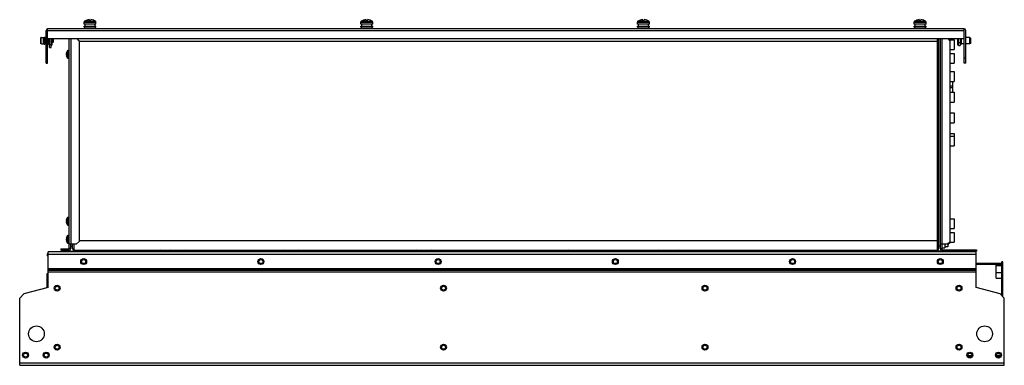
# Model space of a CAD drawing. Header units: millimetres. Extents: x 147 to 1147, y 716 to 1068.
import ezdxf

# ---------------------------------------------------------------- set-up
doc = ezdxf.new("R2010")
doc.units = ezdxf.units.MM
doc.header["$LTSCALE"] = 116.026789
doc.layers.get('0').update_dxf_attribs({"linetype": 'CONTINUOUS'})

msp = doc.modelspace()

# ---------------------------------------------------------------- linework, layer by layer
at = {"color": 7, "linetype": 'Continuous'}
for p, q in [((212.2, 1063.3), (212.2, 1065.4)), ((212.2, 1065.4), (224.2, 1065.4)), ((224.2, 1063.3), (212.2, 1063.3)), ((212.2, 1060.1), (212.2, 1061.3)), ((212.2, 1061.3), (224.2, 1061.3)), ((224.2, 1060.1), (212.2, 1060.1)), ((218.2, 1066.2), (212.7, 1066.2)), ((212.7, 1058.6), (212.7, 1060.1)), ((213, 1063.3), (213, 1061.3)), ((214.8, 1067.3), (214.8, 1067.3)), ((217.6, 1066.5), (217.6, 1067.8)), ((217.6, 1066.5), (218.8, 1066.5)), ((218.2, 1066.2), (223.8, 1066.2)), ((218.8, 1066.5), (218.8, 1067.8)), ((221.6, 1067.3), (221.6, 1067.3)), ((223.4, 1061.3), (223.4, 1063.3)), ((223.7, 1058.6), (223.7, 1060.1)), ((224.2, 1063.3), (224.2, 1065.4)), ((224.2, 1060.1), (224.2, 1061.3)), ((493.2, 1063.3), (493.2, 1065.4)), ((493.2, 1065.4), (505.2, 1065.4)), ((505.2, 1063.3), (493.2, 1063.3)), ((493.2, 1060.1), (493.2, 1061.3)), ((493.2, 1061.3), (505.2, 1061.3)), ((505.2, 1060.1), (493.2, 1060.1)), ((499.2, 1066.2), (493.7, 1066.2)), ((493.7, 1058.6), (493.7, 1060.1)), ((494, 1063.3), (494, 1061.3)), ((495.8, 1067.3), (495.8, 1067.3)), ((498.6, 1066.5), (498.6, 1067.8)), ((498.6, 1066.5), (499.8, 1066.5)), ((499.2, 1066.2), (504.8, 1066.2)), ((499.8, 1066.5), (499.8, 1067.8)), ((502.6, 1067.3), (502.6, 1067.3)), ((504.4, 1061.3), (504.4, 1063.3)), ((504.7, 1058.6), (504.7, 1060.1)), ((505.2, 1063.3), (505.2, 1065.4)), ((505.2, 1060.1), (505.2, 1061.3)), ((774.2, 1063.3), (774.2, 1065.4)), ((774.2, 1065.4), (786.2, 1065.4)), ((786.2, 1063.3), (774.2, 1063.3)), ((774.2, 1060.1), (774.2, 1061.3)), ((774.2, 1061.3), (786.2, 1061.3)), ((786.2, 1060.1), (774.2, 1060.1)), ((780.2, 1066.2), (774.7, 1066.2)), ((774.7, 1058.6), (774.7, 1060.1)), ((775, 1063.3), (775, 1061.3)), ((776.8, 1067.3), (776.8, 1067.3)), ((779.6, 1066.5), (779.6, 1067.8)), ((779.6, 1066.5), (780.8, 1066.5)), ((780.2, 1066.2), (785.8, 1066.2)), ((780.8, 1066.5), (780.8, 1067.8)), ((783.6, 1067.3), (783.6, 1067.3)), ((785.4, 1061.3), (785.4, 1063.3)), ((785.7, 1058.6), (785.7, 1060.1)), ((786.2, 1063.3), (786.2, 1065.4)), ((786.2, 1060.1), (786.2, 1061.3)), ((1055.2, 1065.4), (1067.2, 1065.4)), ((1055.2, 1063.3), (1055.2, 1065.4)), ((1067.2, 1063.3), (1055.2, 1063.3)), ((1055.2, 1061.3), (1067.2, 1061.3)), ((1055.2, 1060.1), (1055.2, 1061.3)), ((1067.2, 1060.1), (1055.2, 1060.1)), ((1061.2, 1066.2), (1055.7, 1066.2)), ((1055.7, 1058.6), (1055.7, 1060.1)), ((1056, 1063.3), (1056, 1061.3)), ((1057.8, 1067.3), (1057.8, 1067.3)), ((1060.6, 1066.5), (1060.6, 1067.8)), ((1060.6, 1066.5), (1061.8, 1066.5)), ((1061.2, 1066.2), (1066.8, 1066.2)), ((1061.8, 1066.5), (1061.8, 1067.8)), ((1064.6, 1067.3), (1064.6, 1067.3)), ((1066.4, 1061.3), (1066.4, 1063.3)), ((1066.7, 1058.6), (1066.7, 1060.1)), ((1067.2, 1063.3), (1067.2, 1065.4)), ((1067.2, 1060.1), (1067.2, 1061.3)), ((173.6, 1023.6), (173.6, 1056.8)), ((175.1, 1057.6), (174.8, 1058.5)), ((175.1, 1023.6), (175.1, 1058.5)), ((175.1, 1056.8), (1106.1, 1056.8)), ((1105.8, 1058.6), (175.4, 1058.6)), ((1106.4, 1058.5), (1106.1, 1057.6)), ((1106.1, 1023.6), (1106.1, 1058.5)), ((1107.6, 1023.6), (1107.6, 1056.8)), ((168.1, 1043.5), (168.1, 1049.4)), ((168.4, 1043.2), (168.4, 1049.7)), ((168.4, 1049.7), (168.9, 1049.7)), ((168.9, 1043.2), (168.4, 1043.2)), ((168.9, 1049.7), (170.6, 1049.8)), ((168.9, 1049.7), (168.9, 1049.7)), ((168.9, 1043.2), (168.9, 1043.2)), ((168.9, 1043.2), (170.6, 1043.2)), ((170.6, 1049.8), (170.6, 1043.2)), ((170.6, 1049.6), (171.4, 1049.6)), ((170.6, 1043.4), (171.4, 1043.4)), ((171.4, 1043), (171.4, 1050)), ((171.4, 1050), (172.2, 1050)), ((171.4, 1043), (172.2, 1043)), ((172.2, 1050), (172.2, 1043)), ((172.2, 1049.3), (173.4, 1049.6)), ((172.2, 1043.6), (173.4, 1043.3)), ((173.4, 1043.3), (173.4, 1049.6)), ((173.4, 1049.6), (173.6, 1049.6)), ((173.4, 1043.3), (173.6, 1043.3)), ((175.1, 1048.6), (1106.1, 1048.6)), ((175.1, 1043.3), (175.9, 1043.3)), ((175.9, 1043.2), (175.9, 1048.6)), ((177.1, 1039.5), (177.1, 1048.6)), ((177.1, 1042.5), (178.6, 1042.5)), ((178.6, 1039.5), (178.6, 1048.6)), ((178.6, 1041.8), (179.4, 1041.8)), ((179.4, 1048.6), (179.4, 1041.8)), ((180.2, 1044.5), (179.4, 1044.5)), ((180.2, 1048.5), (180.2, 1044.5)), ((180.6, 1048.1), (180.2, 1048.5)), ((180.6, 1044.9), (180.2, 1044.5)), ((180.6, 1048.1), (180.6, 1044.9)), ((197.1, 835.3), (197.1, 1048.6)), ((198.9, 839.5), (198.9, 1048.6)), ((207.1, 1046.5), (205, 1048.6)), ((207.1, 1046.5), (207.1, 842.5)), ((207.1, 1046), (1080.2, 1046)), ((1078.4, 1048.6), (1078.4, 833.5)), ((1080.2, 835.3), (1080.2, 1048.6)), ((1081.8, 835.3), (1081.8, 1048.6)), ((1083.6, 839.5), (1083.6, 1048.6)), ((1091.8, 1046.5), (1089.7, 1048.6)), ((1090.3, 1048.6), (1090.3, 1048)), ((1090.3, 1048), (1091.8, 1048)), ((1091.8, 841), (1091.8, 1048)), ((1091.8, 1047.5), (1095.8, 1047.5)), ((1095.8, 1047.5), (1095.8, 1037.5)), ((1099.5, 1041.8), (1099.5, 1048.6)), ((1100.3, 1041.8), (1099.5, 1041.8)), ((1100.3, 1041.5), (1100.3, 1048.6)), ((1100.3, 1044.5), (1101.8, 1044.5)), ((1100.3, 1041.5), (1101.8, 1041.5)), ((1101.8, 1048.6), (1101.8, 1041.5)), ((1102.8, 1048.6), (1102.8, 1043.1)), ((1106.1, 1043.3), (1102.8, 1043.3)), ((1111.4, 1049.6), (1107.6, 1049.6)), ((1111.4, 1043.3), (1107.6, 1043.3)), ((1112.4, 1049.2), (1111.4, 1049.6)), ((1111.4, 1049.6), (1111.4, 1043.3)), ((1112.4, 1043.7), (1111.4, 1043.3)), ((1112.4, 1049.2), (1112.4, 1043.7)), ((177.1, 1039.5), (178.6, 1039.5)), ((194.2, 1034.1), (194.3, 1034.1)), ((194.3, 1030.8), (194.2, 1030.8)), ((194.3, 1030.7), (194.3, 1030.7)), ((195.1, 1036), (195.1, 1036.1)), ((195.1, 1029), (195.1, 1036)), ((195.9, 1028.5), (195.9, 1036.5)), ((195.9, 1036.5), (197.1, 1036.5)), ((1091.8, 1037.5), (1095.8, 1037.5)), ((1091.8, 1033.5), (1095.8, 1033.5)), ((1095.8, 1033.5), (1095.8, 1023.5)), ((173.6, 1028.6), (175.1, 1028.6)), ((173.6, 1023.6), (175.1, 1023.6)), ((195.1, 1028.9), (195.1, 1028.9)), ((197.1, 1028.5), (195.9, 1028.5)), ((1091.8, 1023.5), (1095.8, 1023.5)), ((1107.6, 1028.6), (1106.1, 1028.6)), ((1107.6, 1023.6), (1106.1, 1023.6)), ((1091.8, 1015.1), (1095.8, 1015.1)), ((1095.8, 1015.1), (1095.8, 1005.1)), ((1091.8, 1005.1), (1095.8, 1005.1)), ((1094.5, 1000.1), (1091.8, 1000.1)), ((1094.5, 994.1), (1094.5, 1005.1)), ((1094.5, 998.4), (1091.8, 998.4)), ((1091.8, 994.1), (1095.8, 994.1)), ((1095.8, 994.1), (1095.8, 984.1)), ((1091.8, 984.1), (1095.8, 984.1)), ((1091.8, 973.1), (1095.8, 973.1)), ((1095.8, 973.1), (1095.8, 963.1)), ((1091.8, 963.1), (1095.8, 963.1)), ((1091.8, 952.1), (1095.8, 952.1)), ((1095.8, 952.1), (1095.8, 939.5)), ((1091.8, 949.5), (1095.8, 949.5)), ((1091.8, 939.5), (1095.8, 939.5)), ((194.2, 864.6), (194.3, 864.6)), ((194.3, 861.3), (194.2, 861.3)), ((194.3, 861.2), (194.3, 861.2)), ((195.1, 866.5), (195.1, 866.6)), ((195.1, 859.5), (195.1, 866.5)), ((195.9, 859), (195.9, 867)), ((195.9, 867), (197.1, 867)), ((1091.8, 865.5), (1095.8, 865.5)), ((1095.8, 865.5), (1095.8, 855.5)), ((195.1, 859.4), (195.1, 859.4)), ((197.1, 859), (195.9, 859)), ((1091.8, 855.5), (1095.8, 855.5)), ((1091.8, 851.5), (1095.8, 851.5)), ((1095.8, 851.5), (1095.8, 841.5)), ((194.2, 846.1), (194.3, 846.1)), ((194.3, 842.8), (194.2, 842.8)), ((194.3, 842.7), (194.3, 842.7)), ((195.1, 848), (195.1, 848.1)), ((195.1, 841), (195.1, 848)), ((195.1, 840.9), (195.1, 840.9)), ((195.9, 840.5), (195.9, 848.5)), ((195.9, 848.5), (197.1, 848.5)), ((197.1, 840.5), (195.9, 840.5)), ((204.1, 839.5), (207.1, 842.5)), ((1080.2, 843), (207.1, 843)), ((1088.8, 839.5), (1091.8, 842.5)), ((1090.3, 841), (1091.8, 841)), ((1090.3, 841), (1090.3, 840)), ((1091.8, 841.5), (1095.8, 841.5)), ((175.7, 795.6), (175.7, 831.9)), ((1118, 831.9), (175.7, 831.9)), ((188.6, 835), (188.6, 833.5)), ((188.6, 835), (196.8, 835)), ((188.6, 833.5), (196.8, 833.5)), ((191.6, 835), (191.6, 833.5)), ((204.1, 839.5), (197.1, 839.5)), ((197.1, 835.5), (198.6, 835.5)), ((197.9, 832.5), (197.9, 833.8)), ((197.9, 832.5), (200.9, 832.5)), ((198.6, 835.3), (198.6, 839.5)), ((198.6, 837.5), (200.2, 837.5)), ((200.2, 835.3), (200.2, 839.5)), ((200.9, 833.8), (200.9, 832.5)), ((202, 833.5), (202, 839)), ((202, 833.5), (1078.4, 833.5)), ((210.8, 831.9), (210.3, 833.3)), ((210.3, 833.3), (219.1, 833.3)), ((218.6, 831.9), (219.1, 833.3)), ((256.4, 831.9), (256.4, 832.5)), ((256.4, 832.5), (263.9, 832.5)), ((263.9, 831.9), (263.9, 832.5)), ((271.9, 832.7), (271.1, 831.9)), ((271.9, 832.7), (275.6, 832.7)), ((275.6, 832.7), (276.3, 831.9)), ((287.6, 831.9), (288.4, 832.7)), ((288.4, 832.7), (292.1, 832.7)), ((292.1, 832.7), (292.8, 831.9)), ((297.6, 831.9), (298.4, 832.7)), ((298.4, 832.7), (302.1, 832.7)), ((302.1, 832.7), (302.8, 831.9)), ((313.4, 832.7), (312.6, 831.9)), ((313.4, 832.7), (317.1, 832.7)), ((317.8, 831.9), (317.1, 832.7)), ((412.6, 831.9), (413.4, 832.7)), ((413.4, 832.7), (417.1, 832.7)), ((417.1, 832.7), (417.8, 831.9)), ((428.4, 832.7), (427.6, 831.9)), ((428.4, 832.7), (432.1, 832.7)), ((432.8, 831.9), (432.1, 832.7)), ((547.6, 831.9), (548.4, 832.7)), ((548.4, 832.7), (552.1, 832.7)), ((552.1, 832.7), (552.8, 831.9)), ((563.4, 832.7), (562.6, 831.9)), ((563.4, 832.7), (567.1, 832.7)), ((567.8, 831.9), (567.1, 832.7)), ((603.7, 831.9), (603.7, 833.5)), ((607.7, 833.5), (607.7, 831.9)), ((688.4, 832.7), (687.6, 831.9)), ((688.4, 832.7), (692.1, 832.7)), ((692.1, 832.7), (692.8, 831.9)), ((702.4, 832.7), (701.6, 831.9)), ((702.4, 832.7), (706.1, 832.7)), ((706.8, 831.9), (706.1, 832.7)), ((779.4, 832.7), (778.6, 831.9)), ((779.4, 832.7), (783.1, 832.7)), ((783.1, 832.7), (783.8, 831.9)), ((791.2, 832.7), (790.4, 831.9)), ((791.2, 832.7), (797.1, 832.7)), ((793.4, 832.7), (792.6, 831.9)), ((797.8, 831.9), (797.1, 832.7)), ((800.5, 833.5), (800.5, 831.9)), ((805.5, 833.5), (805.5, 831.9)), ((817.9, 832), (817.1, 832.8)), ((852.3, 833.3), (861.1, 833.3)), ((852.8, 831.9), (852.3, 833.3)), ((860.6, 831.9), (861.1, 833.3)), ((942.3, 833.3), (951.1, 833.3)), ((942.8, 831.9), (942.3, 833.3)), ((950.6, 831.9), (951.1, 833.3)), ((1019.7, 831.9), (1019.7, 833.5)), ((1023.7, 833.5), (1023.7, 831.9)), ((1042.3, 833.3), (1051.1, 833.3)), ((1042.8, 831.9), (1042.3, 833.3)), ((1050.6, 831.9), (1051.1, 833.3)), ((1054, 833.3), (1062.8, 833.3)), ((1054.5, 831.9), (1054, 833.3)), ((1062.3, 831.9), (1062.8, 833.3)), ((1079.5, 832.5), (1079.5, 833.8)), ((1082.5, 832.5), (1079.5, 832.5)), ((1081.8, 837.5), (1080.2, 837.5)), ((1088.8, 839.5), (1081.8, 839.5)), ((1083.3, 835), (1081.8, 835)), ((1082.5, 832.8), (1082.5, 832.5)), ((1083.3, 839.5), (1083.3, 834.2)), ((1083.3, 836), (1086.3, 836)), ((1083.6, 833.9), (1118.3, 833.9)), ((1118.3, 832.4), (1083.6, 832.4)), ((1086.3, 839.5), (1086.3, 836)), ((1089.3, 837), (1086.3, 837)), ((1089.3, 840), (1090.3, 840)), ((1089.3, 840), (1089.3, 837)), ((1115.3, 833.9), (1115.3, 832.4)), ((1118, 795.6), (1118, 831.9)), ((1118.3, 833.9), (1118.3, 832.4)), ((174.7, 829.9), (174.7, 827.9)), ((174.7, 829.9), (175.7, 829.9)), ((175.7, 827.9), (174.7, 827.9)), ((175.7, 829.6), (1118, 829.6)), ((1118, 820.2), (1144, 820.2)), ((1138.3, 805.2), (1138.3, 820.2)), ((1145.3, 821.6), (1144.3, 821.6)), ((1144.3, 805.2), (1144.3, 821.6)), ((1145.3, 786.3), (1145.3, 821.6)), ((175.7, 814.9), (1118, 814.9)), ((1118, 814.5), (175.7, 814.5)), ((175.7, 814.3), (1118, 814.3)), ((1118, 813), (175.7, 813)), ((175.7, 811.4), (1118, 811.4)), ((1118, 819.2), (1144, 819.2)), ((1144.1, 817.7), (1138.3, 817.7)), ((1144.1, 810.6), (1138.3, 810.6)), ((1144.1, 817.7), (1144.1, 810.6)), ((1144.3, 817.4), (1144.1, 817.4)), ((1144.3, 810.9), (1144.1, 810.9)), ((1144.3, 814.1), (1145.3, 814.1)), ((174.7, 795.4), (174.7, 809.9)), ((174.7, 809.9), (175.7, 809.9)), ((1138.3, 805.2), (1145.3, 805.2)), ((1144, 805.2), (1144, 787.6)), ((1145.3, 808.2), (1144.3, 808.2)), ((1144.3, 807.2), (1145.3, 807.2)), ((175.7, 795.6), (150.8, 789)), ((1142.6, 789), (1118, 795.6)), ((150.8, 789), (146.7, 784.9)), ((146.7, 716.5), (146.7, 784.9)), ((1146.7, 784.9), (1142.6, 789)), ((1146.7, 716.5), (1146.7, 784.9)), ((1109.8, 726.6), (1113.6, 726.6)), ((1110.4, 725.6), (1113, 725.6)), ((1138.8, 726.6), (1142.6, 726.6)), ((1142.1, 728.1), (1139.3, 728.1)), ((1139.4, 725.6), (1142, 725.6)), ((1146.7, 718.8), (146.7, 718.8)), ((146.7, 716.5), (1146.7, 716.5))]:
    msp.add_line(p, q, dxfattribs=at)
for centre, radius in [((211.7, 821.9), 3), ((211.7, 821.9), 2), ((391.7, 821.9), 3), ((391.7, 821.9), 2), ((571.7, 821.9), 3), ((571.7, 821.9), 2), ((751.7, 821.9), 3), ((751.7, 821.9), 2), ((931.7, 821.9), 3), ((931.7, 821.9), 2), ((1081.7, 821.9), 3), ((1081.7, 821.9), 2), ((184.7, 794.9), 3), ((184.7, 794.9), 2), ((577.2, 794.9), 3), ((577.2, 794.9), 2), ((842.7, 794.9), 3), ((842.7, 794.9), 2), ((1100.7, 794.9), 3), ((1100.7, 794.9), 2), ((163.7, 748.5), 8), ((1126.7, 748.5), 8), ((184.7, 734.9), 3), ((184.7, 734.9), 2), ((577.2, 734.9), 3), ((577.2, 734.9), 2), ((842.7, 734.9), 3), ((842.7, 734.9), 2), ((1100.7, 734.9), 3), ((1100.7, 734.9), 2), ((152.7, 726.9), 3), ((152.7, 726.9), 2), ((173.7, 726.9), 3), ((173.7, 726.9), 2), ((1111.7, 726.9), 3), ((1111.7, 726.9), 2), ((1140.7, 726.9), 3), ((1140.7, 726.9), 2)]:
    msp.add_circle(centre, radius, dxfattribs=at)
for centre, radius, start, end in [((213.2, 1065.4), 1, 123.749, 180), ((218.2, 1057.9), 10, 109.8769, 123.749), ((218.2, 1057.9), 9.99, 93.444, 109.9023), ((218.2, 1057.9), 9.99, 70.0977, 86.556), ((218.2, 1057.9), 10, 56.251, 70.1231), ((223.2, 1065.4), 1, 0, 56.251), ((494.2, 1065.4), 1, 123.749, 180), ((499.2, 1057.9), 10, 109.8769, 123.749), ((499.2, 1057.9), 9.99, 93.444, 109.9023), ((499.2, 1057.9), 9.99, 70.0977, 86.556), ((499.2, 1057.9), 10, 56.251, 70.1231), ((504.2, 1065.4), 1, 0, 56.251), ((775.2, 1065.4), 1, 123.749, 180), ((780.2, 1057.9), 10, 109.8769, 123.749), ((780.2, 1057.9), 9.99, 93.444, 109.9023), ((780.2, 1057.9), 9.99, 70.0977, 86.556), ((780.2, 1057.9), 10, 56.251, 70.1231), ((785.2, 1065.4), 1, 0, 56.251), ((1056.2, 1065.4), 1, 123.749, 180), ((1061.2, 1057.9), 10, 109.8769, 123.749), ((1061.2, 1057.9), 9.99, 93.444, 109.9023), ((1061.2, 1057.9), 9.99, 70.0977, 86.556), ((1061.2, 1057.9), 10, 56.251, 70.1231), ((1066.2, 1065.4), 1, 0, 56.251), ((175.4, 1056.8), 1.8, 90, 180), ((1105.8, 1056.8), 1.8, 0, 90), ((176.5, 1043.2), 0.612, 180, 351.1583), ((1102.3, 1043.1), 0.536, 196.6724, 360), ((196.7, 1033.1), 2.55, 171.1901, 174.0661), ((196.5, 1033.1), 2.39, 174.0773, 175.1964), ((196.4, 1033.1), 2.23, 175.1899, 176.7193), ((196.2, 1033.1), 2.08, 176.7282, 177.3957), ((195.3, 1033.1), 1.13, 183.7874, 184.589), ((195.3, 1031.8), 1.13, 175.414, 176.2152), ((196.5, 1031.9), 2.39, 184.8015, 185.9225), ((196.4, 1031.9), 2.23, 183.2813, 184.8087), ((196.2, 1031.8), 2.08, 182.6039, 183.2723), ((196.7, 1031.9), 2.57, 185.9406, 190.5666), ((200.5, 1032.5), 6.47, 147.3237, 165.3394), ((196.7, 1033.1), 2.58, 168.9474, 169.454), ((196.7, 1033.1), 2.61, 169.4536, 171.2056), ((194.5, 1032), 0.374, 162.8123, 163.6821), ((194.5, 1032), 0.322, 159.5838, 162.8716), ((196.7, 1031.9), 2.57, 190.5457, 191.0541), ((200.5, 1032.5), 6.47, 194.6606, 212.6763), ((193, 1034.3), 1.35, 351.2859, 351.6874), ((193.2, 1034.3), 1.11, 351.6409, 353.3906), ((193, 1030.6), 1.38, 8.2425, 8.9517), ((195.9, 1035.5), 1, 90, 142.2068), ((195.9, 1035.4), 1.01, 145.7496, 147.3242), ((195.9, 1035.4), 1.01, 144.1721, 145.7486), ((195.9, 1035.4), 1.01, 142.5948, 144.1729), ((1080.6, 1038), 1.2, 246.7963, 250.5571), ((195.9, 1029.5), 1.01, 212.6758, 214.2504), ((195.9, 1029.5), 1.01, 214.2514, 215.8279), ((195.9, 1029.5), 1.01, 215.8271, 217.4052), ((195.9, 1029.5), 1, 217.7932, 270), ((196.7, 863.6), 2.55, 171.1901, 174.0661), ((196.5, 863.6), 2.39, 174.0773, 175.1964), ((196.4, 863.6), 2.23, 175.1899, 176.7193), ((196.2, 863.6), 2.08, 176.7282, 177.3957), ((195.3, 863.6), 1.13, 183.7874, 184.589), ((195.3, 862.3), 1.13, 175.414, 176.2152), ((196.5, 862.4), 2.39, 184.8015, 185.9225), ((196.4, 862.4), 2.23, 183.2813, 184.8087), ((196.2, 862.3), 2.08, 182.6039, 183.2723), ((196.7, 862.4), 2.57, 185.9406, 190.5666), ((200.5, 863), 6.47, 147.3237, 165.3394), ((196.7, 863.6), 2.58, 168.9474, 169.454), ((196.7, 863.6), 2.61, 169.4536, 171.2056), ((194.5, 862.5), 0.374, 162.8123, 163.6821), ((194.5, 862.5), 0.322, 159.5838, 162.8716), ((196.7, 862.4), 2.57, 190.5457, 191.0541), ((200.5, 863), 6.47, 194.6606, 212.6763), ((193, 864.8), 1.35, 351.2859, 351.6874), ((193.2, 864.8), 1.11, 351.6409, 353.3906), ((193, 861.1), 1.38, 8.2425, 8.9517), ((195.9, 866), 1, 90, 142.2068), ((195.9, 865.9), 1.01, 145.7496, 147.3242), ((195.9, 865.9), 1.01, 144.1721, 145.7486), ((195.9, 865.9), 1.01, 142.5948, 144.1729), ((195.9, 860), 1.01, 212.6758, 214.2504), ((195.9, 860), 1.01, 214.2514, 215.8279), ((195.9, 860), 1.01, 215.8271, 217.4052), ((195.9, 860), 1, 217.7932, 270), ((196.7, 845.1), 2.55, 171.1901, 174.0661), ((196.5, 845.1), 2.39, 174.0773, 175.1964), ((196.4, 845.1), 2.23, 175.1899, 176.7193), ((196.2, 845.1), 2.08, 176.7282, 177.3957), ((195.3, 845.1), 1.13, 183.7874, 184.589), ((195.3, 843.8), 1.13, 175.414, 176.2152), ((196.5, 843.9), 2.39, 184.8015, 185.9225), ((196.4, 843.9), 2.23, 183.2813, 184.8087), ((196.2, 843.8), 2.08, 182.6039, 183.2723), ((196.7, 843.9), 2.57, 185.9406, 190.5666), ((200.5, 844.5), 6.47, 147.3237, 165.3394), ((196.7, 845.1), 2.58, 168.9474, 169.454), ((196.7, 845.1), 2.61, 169.4536, 171.2056), ((194.5, 844), 0.374, 162.8123, 163.6821), ((194.5, 844), 0.322, 159.5838, 162.8716), ((196.7, 843.9), 2.57, 190.5457, 191.0541), ((200.5, 844.5), 6.47, 194.6606, 212.6763), ((193, 846.3), 1.35, 351.2859, 351.6874), ((193.2, 846.3), 1.11, 351.6409, 353.3906), ((193, 842.6), 1.38, 8.2425, 8.9517), ((195.9, 847.5), 1, 90, 142.2068), ((195.9, 847.4), 1.01, 145.7496, 147.3242), ((195.9, 847.4), 1.01, 144.1721, 145.7486), ((195.9, 847.4), 1.01, 142.5948, 144.1729), ((195.9, 841.5), 1.01, 212.6758, 214.2504), ((195.9, 841.5), 1.01, 214.2514, 215.8279), ((195.9, 841.5), 1.01, 215.8271, 217.4052), ((195.9, 841.5), 1, 217.7932, 270), ((196.8, 835.3), 1.8, 270, 360), ((196.8, 835.3), 0.3, 270, 360), ((202, 835.3), 1.8, 180, 270), ((290.2, 831), 2.5, 90, 137.5723), ((300.2, 831), 2.5, 90, 137.5723), ((315.2, 831), 2.5, 42.4277, 90), ((415.2, 831), 2.5, 90, 137.5723), ((430.2, 831), 2.5, 42.4277, 90), ((550.2, 831), 2.5, 90, 137.5723), ((565.2, 831), 2.5, 42.4277, 90), ((704.2, 831), 2.5, 42.4277, 90), ((795.2, 831), 2.5, 42.4277, 90), ((815.5, 831.2), 2.3, 45, 90), ((1078.4, 835.3), 1.8, 270, 360), ((1083.6, 835.3), 1.8, 180, 232.3301), ((1083.6, 834.2), 1.8, 180, 270), ((1083.6, 834.2), 0.3, 180, 270), ((1144, 818.9), 1.3, 74.979, 90), ((1144, 818.9), 0.3, 0, 90)]:
    msp.add_arc(centre, radius, start, end, dxfattribs=at)
for points in [[(175.4, 1058.6), (175.3, 1058.6), (175.2, 1058.5), (175.1, 1058.5)], [(1106.1, 1058.5), (1106, 1058.5), (1106, 1058.5), (1105.9, 1058.6)], [(168.3, 1049.7), (168.2, 1049.6), (168.2, 1049.6), (168.1, 1049.5)], [(168.1, 1049.5), (168.1, 1049.5), (168.1, 1049.4), (168.1, 1049.4)], [(168.1, 1043.4), (168.1, 1043.4), (168.1, 1043.5), (168.1, 1043.5)], [(168.3, 1043.3), (168.2, 1043.3), (168.2, 1043.4), (168.1, 1043.4)], [(168.4, 1049.7), (168.3, 1049.7), (168.3, 1049.7), (168.3, 1049.7)], [(168.4, 1043.2), (168.3, 1043.2), (168.3, 1043.3), (168.3, 1043.3)], [(194.2, 1032.9), (194.2, 1032.9), (194.2, 1032.9), (194.2, 1032.8)], [(194.2, 1032.8), (194.2, 1032.8), (194.2, 1032.8), (194.2, 1032.8)], [(194.2, 1032.1), (194.2, 1032.2), (194.2, 1032.2), (194.2, 1032.2)], [(194.2, 863.4), (194.2, 863.4), (194.2, 863.4), (194.2, 863.3)], [(194.2, 863.3), (194.2, 863.3), (194.2, 863.3), (194.2, 863.3)], [(194.2, 862.6), (194.2, 862.7), (194.2, 862.7), (194.2, 862.7)], [(194.2, 844.9), (194.2, 844.9), (194.2, 844.9), (194.2, 844.8)], [(194.2, 844.8), (194.2, 844.8), (194.2, 844.8), (194.2, 844.8)], [(194.2, 844.1), (194.2, 844.2), (194.2, 844.2), (194.2, 844.2)]]:
    msp.add_open_spline(points, degree=3, dxfattribs=at)
for points, knots in [([(1105.9, 1058.6), (1105.9, 1058.6), (1105.9, 1058.6), (1105.8, 1058.6), (1105.8, 1058.6)], [0, 0, 0, 0, 0.50433, 1, 1, 1, 1]), ([(194.1, 1033.2), (194.1, 1033.2), (194.1, 1033.1), (194.1, 1033.1), (194.1, 1033)], [0, 0, 0, 0, 0.26635, 1, 1, 1, 1]), ([(194.1, 1033), (194.1, 1033), (194.1, 1032.9), (194.2, 1032.9), (194.2, 1032.9)], [0, 0, 0, 0, 0.28244, 1, 1, 1, 1]), ([(194.2, 1032.1), (194.2, 1032.1), (194.1, 1032), (194.1, 1032), (194.1, 1031.9)], [0, 0, 0, 0, 0.21701, 1, 1, 1, 1]), ([(194.1, 1031.9), (194.1, 1031.9), (194.1, 1031.9), (194.1, 1031.8), (194.1, 1031.7)], [0, 0, 0, 0, 0.23237, 1, 1, 1, 1]), ([(194.3, 1034.2), (194.3, 1034.2), (194.3, 1034.2), (194.3, 1034.2), (194.3, 1034.2), (194.3, 1034.1), (194.2, 1034.1)], [0, 0, 0, 0, 0.10169, 0.30724, 0.61236, 1, 1, 1, 1]), ([(194.2, 1033.8), (194.2, 1033.8), (194.3, 1033.9), (194.3, 1033.9), (194.3, 1033.9)], [0, 0, 0, 0, 0.23581, 1, 1, 1, 1]), ([(194.2, 1033.6), (194.2, 1033.6), (194.2, 1033.7), (194.2, 1033.7), (194.2, 1033.8)], [0, 0, 0, 0, 0.26051, 1, 1, 1, 1]), ([(194.3, 1032.5), (194.3, 1032.5), (194.3, 1032.6), (194.3, 1032.7), (194.3, 1032.7), (194.3, 1032.8), (194.3, 1032.8), (194.2, 1032.8)], [0, 0, 0, 0, 0.36145, 0.66813, 0.78831, 0.88273, 1, 1, 1, 1]), ([(194.2, 1032.8), (194.2, 1032.8), (194.2, 1032.8), (194.2, 1032.8), (194.2, 1032.8)], [0, 0, 0, 0, 0.2644, 1, 1, 1, 1]), ([(194.2, 1032.8), (194.2, 1032.8), (194.2, 1032.8), (194.2, 1032.8), (194.2, 1032.8)], [0, 0, 0, 0, 0.26878, 1, 1, 1, 1]), ([(194.2, 1032.8), (194.2, 1032.8), (194.2, 1032.8), (194.2, 1032.8), (194.2, 1032.8)], [0, 0, 0, 0, 0.26893, 1, 1, 1, 1]), ([(194.2, 1032.2), (194.3, 1032.2), (194.3, 1032.2), (194.3, 1032.2), (194.3, 1032.3), (194.3, 1032.4), (194.3, 1032.4), (194.3, 1032.5)], [0, 0, 0, 0, 0.11726, 0.21168, 0.33186, 0.63856, 1, 1, 1, 1]), ([(194.2, 1032.2), (194.2, 1032.2), (194.2, 1032.2), (194.2, 1032.2), (194.2, 1032.2)], [0, 0, 0, 0, 0.26901, 1, 1, 1, 1]), ([(194.2, 1032.1), (194.2, 1032.1), (194.2, 1032.1), (194.2, 1032.1), (194.2, 1032.1)], [0, 0, 0, 0, 0.26429, 1, 1, 1, 1]), ([(194.2, 1032.1), (194.2, 1032.1), (194.2, 1032.1), (194.2, 1032.1), (194.2, 1032.1)], [0, 0, 0, 0, 0.26888, 1, 1, 1, 1]), ([(194.2, 1031.4), (194.2, 1031.4), (194.2, 1031.3), (194.2, 1031.2), (194.2, 1031.1)], [0, 0, 0, 0, 0.26037, 1, 1, 1, 1]), ([(194.3, 1031), (194.3, 1031), (194.3, 1031.1), (194.3, 1031.1), (194.2, 1031.1)], [0, 0, 0, 0, 0.26014, 1, 1, 1, 1]), ([(194.2, 1030.8), (194.2, 1030.8), (194.3, 1030.8), (194.3, 1030.8), (194.3, 1030.7)], [0, 0, 0, 0, 0.29533, 1, 1, 1, 1]), ([(194.3, 1034.1), (194.3, 1034.2), (194.3, 1034.2), (194.3, 1034.2), (194.3, 1034.2)], [0, 0, 0, 0, 0.29326, 1, 1, 1, 1]), ([(194.3, 1034.2), (194.3, 1034.2), (194.3, 1034.2), (194.3, 1034.2), (194.3, 1034.2)], [0, 0, 0, 0, 0.68619, 1, 1, 1, 1]), ([(194.3, 1033.9), (194.3, 1034), (194.3, 1034), (194.3, 1034.1), (194.3, 1034.1)], [0, 0, 0, 0, 0.26165, 1, 1, 1, 1]), ([(194.3, 1030.8), (194.3, 1030.9), (194.3, 1030.9), (194.3, 1031), (194.3, 1031)], [0, 0, 0, 0, 0.2347, 1, 1, 1, 1]), ([(194.3, 1030.7), (194.3, 1030.7), (194.3, 1030.8), (194.3, 1030.8), (194.3, 1030.8)], [0, 0, 0, 0, 0.20224, 1, 1, 1, 1]), ([(194.3, 1030.7), (194.3, 1030.7), (194.3, 1030.7), (194.3, 1030.7), (194.3, 1030.7)], [0, 0, 0, 0, 0.66638, 1, 1, 1, 1]), ([(194.1, 863.7), (194.1, 863.7), (194.1, 863.6), (194.1, 863.6), (194.1, 863.5)], [0, 0, 0, 0, 0.26635, 1, 1, 1, 1]), ([(194.1, 863.5), (194.1, 863.5), (194.1, 863.4), (194.2, 863.4), (194.2, 863.4)], [0, 0, 0, 0, 0.28244, 1, 1, 1, 1]), ([(194.2, 862.6), (194.2, 862.6), (194.1, 862.5), (194.1, 862.5), (194.1, 862.4)], [0, 0, 0, 0, 0.21701, 1, 1, 1, 1]), ([(194.1, 862.4), (194.1, 862.4), (194.1, 862.4), (194.1, 862.3), (194.1, 862.2)], [0, 0, 0, 0, 0.23237, 1, 1, 1, 1]), ([(194.3, 864.7), (194.3, 864.7), (194.3, 864.7), (194.3, 864.7), (194.3, 864.7), (194.3, 864.6), (194.2, 864.6)], [0, 0, 0, 0, 0.10169, 0.30724, 0.61236, 1, 1, 1, 1]), ([(194.2, 864.3), (194.2, 864.3), (194.3, 864.4), (194.3, 864.4), (194.3, 864.4)], [0, 0, 0, 0, 0.23581, 1, 1, 1, 1]), ([(194.2, 864.1), (194.2, 864.1), (194.2, 864.2), (194.2, 864.2), (194.2, 864.3)], [0, 0, 0, 0, 0.26051, 1, 1, 1, 1]), ([(194.3, 863), (194.3, 863), (194.3, 863.1), (194.3, 863.2), (194.3, 863.2), (194.3, 863.3), (194.3, 863.3), (194.2, 863.3)], [0, 0, 0, 0, 0.36145, 0.66813, 0.78831, 0.88273, 1, 1, 1, 1]), ([(194.2, 863.3), (194.2, 863.3), (194.2, 863.3), (194.2, 863.3), (194.2, 863.3)], [0, 0, 0, 0, 0.2644, 1, 1, 1, 1]), ([(194.2, 863.3), (194.2, 863.3), (194.2, 863.3), (194.2, 863.3), (194.2, 863.3)], [0, 0, 0, 0, 0.26878, 1, 1, 1, 1]), ([(194.2, 863.3), (194.2, 863.3), (194.2, 863.3), (194.2, 863.3), (194.2, 863.3)], [0, 0, 0, 0, 0.26893, 1, 1, 1, 1]), ([(194.2, 862.7), (194.3, 862.7), (194.3, 862.7), (194.3, 862.7), (194.3, 862.8), (194.3, 862.9), (194.3, 862.9), (194.3, 863)], [0, 0, 0, 0, 0.11726, 0.21168, 0.33186, 0.63856, 1, 1, 1, 1]), ([(194.2, 862.7), (194.2, 862.7), (194.2, 862.7), (194.2, 862.7), (194.2, 862.7)], [0, 0, 0, 0, 0.26901, 1, 1, 1, 1]), ([(194.2, 862.6), (194.2, 862.6), (194.2, 862.6), (194.2, 862.6), (194.2, 862.6)], [0, 0, 0, 0, 0.26429, 1, 1, 1, 1]), ([(194.2, 862.6), (194.2, 862.6), (194.2, 862.6), (194.2, 862.6), (194.2, 862.6)], [0, 0, 0, 0, 0.26888, 1, 1, 1, 1]), ([(194.2, 861.9), (194.2, 861.9), (194.2, 861.8), (194.2, 861.7), (194.2, 861.6)], [0, 0, 0, 0, 0.26037, 1, 1, 1, 1]), ([(194.3, 861.5), (194.3, 861.5), (194.3, 861.6), (194.3, 861.6), (194.2, 861.6)], [0, 0, 0, 0, 0.26014, 1, 1, 1, 1]), ([(194.2, 861.3), (194.2, 861.3), (194.3, 861.3), (194.3, 861.3), (194.3, 861.2)], [0, 0, 0, 0, 0.29533, 1, 1, 1, 1]), ([(194.3, 864.6), (194.3, 864.7), (194.3, 864.7), (194.3, 864.7), (194.3, 864.7)], [0, 0, 0, 0, 0.29326, 1, 1, 1, 1]), ([(194.3, 864.7), (194.3, 864.7), (194.3, 864.7), (194.3, 864.7), (194.3, 864.7)], [0, 0, 0, 0, 0.68619, 1, 1, 1, 1]), ([(194.3, 864.4), (194.3, 864.5), (194.3, 864.5), (194.3, 864.6), (194.3, 864.6)], [0, 0, 0, 0, 0.26165, 1, 1, 1, 1]), ([(194.3, 861.3), (194.3, 861.4), (194.3, 861.4), (194.3, 861.5), (194.3, 861.5)], [0, 0, 0, 0, 0.2347, 1, 1, 1, 1]), ([(194.3, 861.2), (194.3, 861.2), (194.3, 861.3), (194.3, 861.3), (194.3, 861.3)], [0, 0, 0, 0, 0.20224, 1, 1, 1, 1]), ([(194.3, 861.2), (194.3, 861.2), (194.3, 861.2), (194.3, 861.2), (194.3, 861.2)], [0, 0, 0, 0, 0.66638, 1, 1, 1, 1]), ([(194.1, 845.2), (194.1, 845.2), (194.1, 845.1), (194.1, 845.1), (194.1, 845)], [0, 0, 0, 0, 0.26635, 1, 1, 1, 1]), ([(194.1, 845), (194.1, 845), (194.1, 844.9), (194.2, 844.9), (194.2, 844.9)], [0, 0, 0, 0, 0.28244, 1, 1, 1, 1]), ([(194.2, 844.1), (194.2, 844.1), (194.1, 844), (194.1, 844), (194.1, 843.9)], [0, 0, 0, 0, 0.21701, 1, 1, 1, 1]), ([(194.1, 843.9), (194.1, 843.9), (194.1, 843.9), (194.1, 843.8), (194.1, 843.7)], [0, 0, 0, 0, 0.23237, 1, 1, 1, 1]), ([(194.3, 846.2), (194.3, 846.2), (194.3, 846.2), (194.3, 846.2), (194.3, 846.2), (194.3, 846.1), (194.2, 846.1)], [0, 0, 0, 0, 0.10169, 0.30724, 0.61236, 1, 1, 1, 1]), ([(194.2, 845.8), (194.2, 845.8), (194.3, 845.9), (194.3, 845.9), (194.3, 845.9)], [0, 0, 0, 0, 0.23581, 1, 1, 1, 1]), ([(194.2, 845.6), (194.2, 845.6), (194.2, 845.7), (194.2, 845.7), (194.2, 845.8)], [0, 0, 0, 0, 0.26051, 1, 1, 1, 1]), ([(194.3, 844.5), (194.3, 844.5), (194.3, 844.6), (194.3, 844.7), (194.3, 844.7), (194.3, 844.8), (194.3, 844.8), (194.2, 844.8)], [0, 0, 0, 0, 0.36145, 0.66813, 0.78831, 0.88273, 1, 1, 1, 1]), ([(194.2, 844.8), (194.2, 844.8), (194.2, 844.8), (194.2, 844.8), (194.2, 844.8)], [0, 0, 0, 0, 0.2644, 1, 1, 1, 1]), ([(194.2, 844.8), (194.2, 844.8), (194.2, 844.8), (194.2, 844.8), (194.2, 844.8)], [0, 0, 0, 0, 0.26878, 1, 1, 1, 1]), ([(194.2, 844.8), (194.2, 844.8), (194.2, 844.8), (194.2, 844.8), (194.2, 844.8)], [0, 0, 0, 0, 0.26893, 1, 1, 1, 1]), ([(194.2, 844.2), (194.3, 844.2), (194.3, 844.2), (194.3, 844.2), (194.3, 844.3), (194.3, 844.4), (194.3, 844.4), (194.3, 844.5)], [0, 0, 0, 0, 0.11726, 0.21168, 0.33186, 0.63856, 1, 1, 1, 1]), ([(194.2, 844.2), (194.2, 844.2), (194.2, 844.2), (194.2, 844.2), (194.2, 844.2)], [0, 0, 0, 0, 0.26901, 1, 1, 1, 1]), ([(194.2, 844.1), (194.2, 844.1), (194.2, 844.1), (194.2, 844.1), (194.2, 844.1)], [0, 0, 0, 0, 0.26429, 1, 1, 1, 1]), ([(194.2, 844.1), (194.2, 844.1), (194.2, 844.1), (194.2, 844.1), (194.2, 844.1)], [0, 0, 0, 0, 0.26888, 1, 1, 1, 1]), ([(194.2, 843.4), (194.2, 843.4), (194.2, 843.3), (194.2, 843.2), (194.2, 843.1)], [0, 0, 0, 0, 0.26037, 1, 1, 1, 1]), ([(194.3, 843), (194.3, 843), (194.3, 843.1), (194.3, 843.1), (194.2, 843.1)], [0, 0, 0, 0, 0.26014, 1, 1, 1, 1]), ([(194.2, 842.8), (194.2, 842.8), (194.3, 842.8), (194.3, 842.8), (194.3, 842.7)], [0, 0, 0, 0, 0.29533, 1, 1, 1, 1]), ([(194.3, 846.1), (194.3, 846.2), (194.3, 846.2), (194.3, 846.2), (194.3, 846.2)], [0, 0, 0, 0, 0.29326, 1, 1, 1, 1]), ([(194.3, 846.2), (194.3, 846.2), (194.3, 846.2), (194.3, 846.2), (194.3, 846.2)], [0, 0, 0, 0, 0.68619, 1, 1, 1, 1]), ([(194.3, 845.9), (194.3, 846), (194.3, 846), (194.3, 846.1), (194.3, 846.1)], [0, 0, 0, 0, 0.26165, 1, 1, 1, 1]), ([(194.3, 842.8), (194.3, 842.9), (194.3, 842.9), (194.3, 843), (194.3, 843)], [0, 0, 0, 0, 0.2347, 1, 1, 1, 1]), ([(194.3, 842.7), (194.3, 842.7), (194.3, 842.8), (194.3, 842.8), (194.3, 842.8)], [0, 0, 0, 0, 0.20224, 1, 1, 1, 1]), ([(194.3, 842.7), (194.3, 842.7), (194.3, 842.7), (194.3, 842.7), (194.3, 842.7)], [0, 0, 0, 0, 0.66638, 1, 1, 1, 1])]:
    msp.add_open_spline(points, degree=3, knots=knots, dxfattribs=at)

doc.saveas('drawing.dxf')
